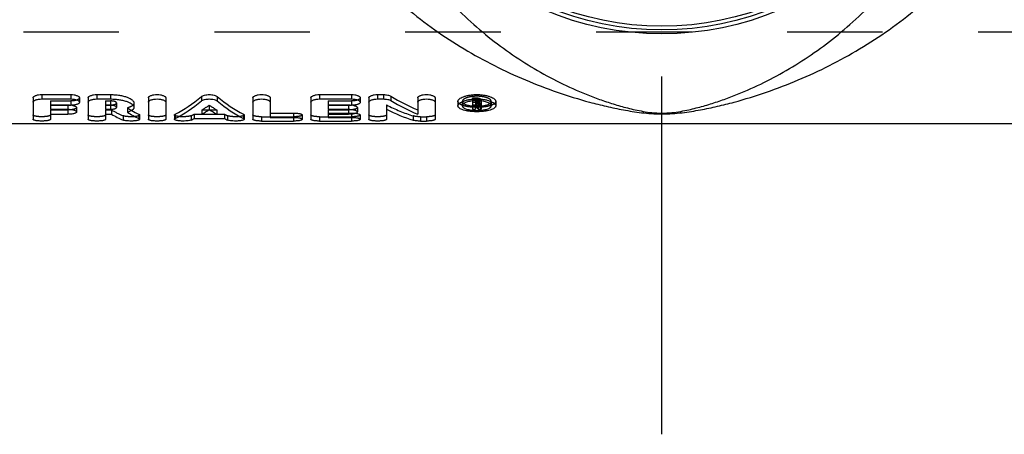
# Model space of a CAD drawing. Header units: millimetres. Extents: x 422 to 578, y 460 to 544.
# Tile 2 of 4: x 456 to 523, y 460 to 488. Entities that reach past the tile are written whole.
import ezdxf

# ---------------------------------------------------------------- set-up
doc = ezdxf.new("R2010")
doc.units = ezdxf.units.MM
doc.header["$LTSCALE"] = 65.185185
doc.linetypes.add('CENTER', pattern=[0.6, 0.375, -0.075, 0.075, -0.075])
doc.linetypes.add('HIDDEN', pattern=[0.2, 0.1, -0.1])
for name, color, linetype in [('ACHSEN_S', 7, 'CONTINUOUS'), ('KOERPER', 7, 'CONTINUOUS'), ('KONST.EL_MIT_GEO', 7, 'CONTINUOUS')]:
    doc.layers.add(name, color=color, linetype=linetype)

msp = doc.modelspace()

# ---------------------------------------------------------------- linework, layer by layer
at = {"layer": 'ACHSEN_S', "color": 2, "linetype": 'CENTER'}
msp.add_line((500, 460.025), (500, 543.72), dxfattribs=at)
at = {"layer": 'KOERPER', "color": 8, "linetype": 'HIDDEN'}
msp.add_line((430.333, 487.525), (569.667, 487.525), dxfattribs=at)
at = {"layer": 'KOERPER', "color": 7, "linetype": 'Continuous'}
msp.add_line((554.5, 481.225), (445.5, 481.225), dxfattribs=at)
at = {"layer": 'KONST.EL_MIT_GEO', "color": 8, "linetype": 'HIDDEN'}
for p, q in [((430.333, 487.525), (569.667, 487.525)), ((458.248, 482.795), (458.248, 482.497)), ((458.248, 482.795), (459.635, 482.795)), ((459.635, 482.795), (459.635, 482.497)), ((462.013, 482.795), (462.013, 482.497)), ((462.013, 482.795), (462.341, 482.795)), ((462.341, 482.795), (462.341, 482.497)), ((477.224, 482.795), (477.224, 482.497)), ((477.224, 482.795), (478.809, 482.795)), ((478.809, 482.795), (478.809, 482.497)), ((487.066, 483.005), (487.314, 483.005)), ((487.066, 483.005), (487.066, 482.798)), ((487.264, 482.933), (487.314, 482.933)), ((487.264, 482.933), (487.264, 482.635)), ((487.264, 482.79), (487.314, 482.79)), ((487.314, 483.005), (487.314, 482.815)), ((487.462, 482.881), (487.462, 482.582)), ((487.66, 482.881), (487.66, 482.798)), ((458.248, 482.521), (459.437, 482.521)), ((458.248, 482.179), (458.248, 481.883)), ((458.248, 482.179), (459.437, 482.179)), ((459.437, 482.521), (459.437, 482.497)), ((459.437, 482.179), (459.437, 481.883)), ((462.013, 482.521), (462.341, 482.521)), ((462.013, 482.179), (462.013, 481.883)), ((462.013, 482.179), (462.419, 482.179)), ((462.419, 482.179), (462.419, 481.883)), ((462.762, 482.655), (462.762, 482.357)), ((463.5, 482.314), (463.5, 482.018)), ((468.592, 482.179), (468.592, 481.883)), ((468.592, 482.179), (469.049, 482.179)), ((469.097, 482.509), (469.097, 482.212)), ((469.146, 482.179), (469.603, 482.179)), ((469.603, 482.179), (469.603, 481.883)), ((477.224, 482.521), (478.611, 482.521)), ((477.224, 482.179), (477.224, 481.883)), ((477.224, 482.179), (478.611, 482.179)), ((478.611, 482.521), (478.611, 482.497)), ((478.611, 482.179), (478.611, 481.883)), ((481.186, 482.52), (481.186, 482.223)), ((486.374, 482.761), (486.374, 482.464)), ((487.066, 482.536), (487.264, 482.536)), ((487.264, 482.723), (487.326, 482.723)), ((487.264, 482.492), (487.264, 482.425)), ((487.314, 482.706), (487.314, 482.635)), ((487.326, 482.723), (487.326, 482.425)), ((487.454, 482.536), (487.657, 482.536)), ((487.454, 482.536), (487.454, 482.239)), ((487.514, 482.744), (487.514, 482.447)), ((487.657, 482.536), (487.657, 482.526)), ((488.355, 482.761), (488.355, 482.464)), ((463.206, 481.783), (463.206, 481.488)), ((467.854, 481.785), (467.854, 481.491)), ((468.069, 481.889), (468.069, 481.594)), ((468.069, 481.889), (470.126, 481.889)), ((470.126, 481.889), (470.126, 481.594)), ((470.34, 481.785), (470.34, 481.491)), ((472.667, 481.715), (472.667, 481.421)), ((472.667, 481.715), (474.847, 481.715)), ((474.847, 481.673), (474.847, 481.421)), ((476.63, 481.715), (476.63, 481.421)), ((476.63, 481.715), (478.809, 481.715)), ((477.224, 481.968), (478.809, 481.968)), ((478.809, 481.968), (478.809, 481.892)), ((478.809, 481.673), (478.809, 481.421)), ((483.022, 481.77), (483.022, 481.475)), ((483.526, 481.715), (483.526, 481.421)), ((483.526, 481.715), (483.922, 481.715)), ((483.922, 481.715), (483.922, 481.421))]:
    msp.add_line(p, q, dxfattribs=at)
at = {"layer": 'KONST.EL_MIT_GEO', "color": 7, "linetype": 'Continuous'}
for p, q in [((457.06, 483.005), (457.06, 481.54)), ((457.654, 483.229), (457.654, 482.929)), ((457.654, 483.229), (459.635, 483.229)), ((457.654, 482.929), (459.635, 482.929)), ((459.635, 483.229), (459.635, 482.929)), ((460.23, 483.005), (460.23, 482.706)), ((460.824, 483.005), (460.824, 481.54)), ((461.418, 483.229), (461.418, 482.929)), ((461.418, 483.229), (462.341, 483.229)), ((461.418, 482.929), (462.341, 482.929)), ((462.341, 483.229), (462.341, 482.929)), ((464.933, 483.005), (464.933, 481.54)), ((466.122, 483.005), (466.122, 481.54)), ((468.553, 483.094), (468.553, 482.794)), ((469.641, 483.094), (469.641, 482.794)), ((472.073, 483.005), (472.073, 481.54)), ((473.262, 483.005), (473.262, 481.673)), ((476.035, 483.005), (476.035, 481.54)), ((476.63, 483.229), (476.63, 482.929)), ((476.63, 483.229), (478.809, 483.229)), ((476.63, 482.929), (478.809, 482.929)), ((478.809, 483.229), (478.809, 482.929)), ((479.403, 483.005), (479.403, 482.706)), ((479.998, 483.005), (479.998, 481.54)), ((480.592, 483.229), (480.592, 482.929)), ((480.592, 483.229), (480.988, 483.229)), ((480.592, 482.929), (480.988, 482.929)), ((480.988, 483.229), (480.988, 482.929)), ((481.492, 483.122), (481.492, 482.822)), ((483.328, 483.005), (483.328, 481.884)), ((484.516, 483.005), (484.516, 481.54)), ((487.066, 482.798), (487.066, 482.239)), ((487.314, 482.815), (487.314, 482.706)), ((487.66, 482.798), (487.66, 482.543)), ((458.248, 482.497), (458.248, 482.224)), ((458.248, 482.497), (459.635, 482.497)), ((458.248, 482.224), (459.437, 482.224)), ((459.437, 482.497), (459.437, 482.224)), ((460.031, 482.343), (460.031, 482.047)), ((462.013, 482.497), (462.013, 482.224)), ((462.013, 482.497), (462.341, 482.497)), ((462.013, 482.224), (462.341, 482.224)), ((462.341, 482.497), (462.341, 482.224)), ((463.951, 482.655), (463.951, 482.358)), ((469.049, 482.179), (469.146, 482.179)), ((477.224, 482.497), (477.224, 482.224)), ((477.224, 482.497), (478.809, 482.497)), ((477.224, 482.224), (478.611, 482.224)), ((478.611, 482.497), (478.611, 482.224)), ((479.205, 482.343), (479.205, 482.047)), ((481.186, 482.223), (481.186, 481.54)), ((486.076, 482.761), (486.076, 482.464)), ((486.076, 482.463), (486.076, 482.479)), ((487.066, 482.706), (487.314, 482.706)), ((487.066, 482.239), (487.264, 482.239)), ((487.264, 482.635), (487.314, 482.635)), ((487.264, 482.635), (487.264, 482.492)), ((487.264, 482.492), (487.314, 482.492)), ((487.264, 482.425), (487.326, 482.425)), ((487.264, 482.425), (487.264, 482.239)), ((487.314, 482.635), (487.314, 482.492)), ((487.454, 482.239), (487.657, 482.239)), ((487.462, 482.582), (487.462, 482.543)), ((487.657, 482.526), (487.657, 482.239)), ((488.653, 482.761), (488.653, 482.464)), ((488.653, 482.479), (488.653, 482.463)), ((458.248, 481.883), (458.248, 481.54)), ((458.248, 481.883), (459.437, 481.883)), ((462.013, 481.883), (462.013, 481.54)), ((462.013, 481.883), (462.419, 481.883)), ((464.283, 481.89), (464.283, 481.595)), ((464.339, 481.835), (464.339, 481.54)), ((466.716, 481.835), (466.716, 481.54)), ((466.766, 481.887), (466.766, 481.592)), ((468.069, 481.594), (470.126, 481.594)), ((468.592, 481.883), (469.603, 481.883)), ((471.428, 481.887), (471.428, 481.592)), ((471.479, 481.835), (471.479, 481.54)), ((473.262, 481.968), (474.847, 481.968)), ((473.262, 481.673), (474.847, 481.673)), ((474.847, 481.968), (474.847, 481.673)), ((475.441, 481.835), (475.441, 481.54)), ((477.224, 481.883), (477.224, 481.673)), ((477.224, 481.883), (478.611, 481.883)), ((477.224, 481.673), (478.809, 481.673)), ((478.809, 481.892), (478.809, 481.673)), ((479.403, 481.835), (479.403, 481.54)), ((472.667, 481.421), (474.847, 481.421)), ((476.63, 481.421), (478.809, 481.421)), ((483.526, 481.421), (483.922, 481.421))]:
    msp.add_line(p, q, dxfattribs=at)
for radius in [20.524, 20.251, 20]:
    msp.add_circle((500, 507.9), radius, dxfattribs=at)
at = {"layer": 'KONST.EL_MIT_GEO', "color": 8, "linetype": 'HIDDEN'}
for centre, radius, start, end in [((459.456, 480.868), 1.652, 83.35463, 84.13884), ((459.47, 480.984), 1.535, 80.76897, 83.36637), ((478.63, 480.868), 1.652, 83.35463, 84.13884), ((478.643, 480.984), 1.535, 80.76906, 83.36637), ((487.364, 485.62), 3.175, 264.61904, 272.49075), ((487.368, 485.626), 3.181, 272.41514, 272.7924), ((487.369, 485.599), 3.154, 272.79257, 273.03167), ((487.376, 485.483), 3.038, 273.02385, 275.31461)]:
    msp.add_arc(centre, radius, start, end, dxfattribs=at)
at = {"layer": 'KONST.EL_MIT_GEO', "color": 7, "linetype": 'Continuous'}
for centre, start, end in [((486.488, 482.463), 172.40193, 179.98884), ((488.241, 482.463), 0.01116, 7.59808)]:
    msp.add_arc(centre, 0.114, start, end, dxfattribs=at)
for centre, major_axis, ratio, start_param, end_param in [((466.399, 507.9), (2.745, 26.649), 0.428223, -2.874264, -2.720971), ((466.399, 507.9), (2.776, 26.949), 0.428223, -2.874612, -2.723047), ((471.795, 507.9), (-2.745, 26.649), 0.428223, -3.562214, -3.408921), ((471.795, 507.9), (-2.776, 26.949), 0.428223, -3.560138, -3.408574), ((484.598, 507.9), (-5, 26.506), 0.599896, -3.633703, -3.522554), ((484.598, 507.9), (-5.056, 26.804), 0.599896, -3.631594, -3.521704), ((464.677, 507.9), (-2.991, 26.641), 0.453213, -3.455392, -3.416118), ((467.698, 507.9), (2.776, 26.949), 0.428223, -2.830173, -2.787364), ((470.496, 507.9), (-2.776, 26.949), 0.428223, -3.495822, -3.453013), ((483.196, 507.9), (-5.056, 26.804), 0.599896, -3.565813, -3.456625), ((488.178, 507.9), (-1.198, 26.974), 0.217214, -3.486319, -3.464661), ((488.381, 507.9), (-1.198, 26.974), 0.217214, -3.488714, -3.464661), ((463.366, 507.9), (-3.024, 26.94), 0.453213, -3.459766, -3.397137), ((464.677, 507.9), (-3.024, 26.94), 0.453213, -3.478097, -3.415765), ((467.698, 507.9), (2.776, 26.949), 0.428223, -2.892364, -2.874305), ((470.496, 507.9), (-2.776, 26.949), 0.428223, -3.40888, -3.390822)]:
    msp.add_ellipse(centre, major_axis=major_axis, ratio=ratio, start_param=start_param, end_param=end_param, dxfattribs=at)
at = {"layer": 'KONST.EL_MIT_GEO', "color": 8, "linetype": 'HIDDEN'}
for centre, major_axis, ratio, start_param, end_param in [((463.366, 507.9), (-2.991, 26.641), 0.453213, -3.460615, -3.39728), ((464.677, 507.9), (-2.991, 26.641), 0.453213, -3.479154, -3.455392), ((467.698, 507.9), (2.745, 26.649), 0.428223, -2.829324, -2.786029), ((470.496, 507.9), (-2.745, 26.649), 0.428223, -3.497157, -3.453862), ((483.196, 507.9), (-5, 26.506), 0.599896, -3.567164, -3.456742), ((488.178, 507.9), (-1.184, 26.674), 0.217214, -3.487939, -3.466033), ((488.381, 507.9), (-1.184, 26.674), 0.217214, 2.792823, 2.817152), ((467.698, 507.9), (2.745, 26.649), 0.428223, -2.892216, -2.873954), ((470.496, 507.9), (-2.745, 26.649), 0.428223, -3.409232, -3.39097)]:
    msp.add_ellipse(centre, major_axis=major_axis, ratio=ratio, start_param=start_param, end_param=end_param, dxfattribs=at)
at = {"layer": 'KONST.EL_MIT_GEO', "color": 7, "linetype": 'Continuous'}
for points, knots in [([(473.243, 507.9), (473.243, 506.933), (473.37, 505.006), (473.928, 502.192), (474.815, 499.519), (475.982, 497.03), (477.378, 494.746), (478.957, 492.671), (480.682, 490.802), (482.524, 489.129), (484.459, 487.643), (486.469, 486.333), (488.542, 485.19), (490.667, 484.205), (492.842, 483.372), (494.695, 482.8), (496.21, 482.42), (497.182, 482.215), (497.986, 482.077), (498.623, 481.987), (499.297, 481.921), (500, 481.895), (500.703, 481.921), (501.377, 481.987), (502.014, 482.077), (502.818, 482.215), (503.79, 482.42), (505.305, 482.8), (507.158, 483.372), (509.333, 484.205), (511.458, 485.19), (513.531, 486.333), (515.541, 487.643), (517.476, 489.129), (519.318, 490.802), (521.043, 492.671), (522.622, 494.746), (524.018, 497.03), (525.185, 499.519), (526.072, 502.192), (526.63, 505.006), (526.757, 506.933), (526.757, 507.9)], [0, 0, 0, 0, 0.035563, 0.070732, 0.105208, 0.13883, 0.171557, 0.203429, 0.234525, 0.264942, 0.294776, 0.324124, 0.353074, 0.381718, 0.410168, 0.438607, 0.452955, 0.46758, 0.475116, 0.482938, 0.491216, 0.5, 0.508784, 0.517062, 0.524884, 0.53242, 0.547045, 0.561393, 0.589832, 0.618282, 0.646926, 0.675876, 0.705224, 0.735058, 0.765475, 0.796571, 0.828443, 0.86117, 0.894792, 0.929268, 0.964437, 1, 1, 1, 1]), ([(478.175, 507.9), (478.175, 506.954), (478.276, 505.078), (478.72, 502.332), (479.426, 499.723), (480.354, 497.29), (481.464, 495.052), (482.721, 493.012), (484.097, 491.164), (485.569, 489.5), (487.12, 488.01), (488.738, 486.685), (490.412, 485.516), (492.136, 484.496), (493.909, 483.618), (495.432, 483.001), (496.686, 482.58), (497.497, 482.348), (498.176, 482.186), (498.729, 482.075), (499.34, 481.987), (500, 481.949), (500.66, 481.987), (501.271, 482.075), (501.824, 482.186), (502.503, 482.348), (503.314, 482.58), (504.568, 483.001), (506.091, 483.618), (507.864, 484.496), (509.588, 485.516), (511.262, 486.685), (512.88, 488.01), (514.431, 489.5), (515.903, 491.164), (517.279, 493.012), (518.536, 495.052), (519.646, 497.29), (520.574, 499.723), (521.28, 502.332), (521.724, 505.078), (521.825, 506.954), (521.825, 507.9)], [0, 0, 0, 0, 0.038435, 0.076216, 0.112855, 0.148094, 0.181873, 0.21426, 0.245383, 0.275396, 0.304454, 0.332707, 0.360297, 0.387364, 0.414068, 0.440657, 0.454073, 0.467805, 0.474944, 0.482462, 0.4907, 0.5, 0.5093, 0.517538, 0.525056, 0.532195, 0.545927, 0.559343, 0.585932, 0.612636, 0.639703, 0.667293, 0.695546, 0.724604, 0.754617, 0.78574, 0.818127, 0.851906, 0.887145, 0.923784, 0.961565, 1, 1, 1, 1]), ([(457.06, 483.005), (457.06, 483.02), (457.069, 483.052), (457.106, 483.094), (457.162, 483.131), (457.236, 483.165), (457.325, 483.192), (457.465, 483.221), (457.577, 483.229), (457.654, 483.229)], [0, 0, 0, 0, 0.064942, 0.143626, 0.242464, 0.362689, 0.502626, 0.658814, 1, 1, 1, 1]), ([(457.06, 482.706), (457.06, 482.721), (457.069, 482.753), (457.106, 482.794), (457.162, 482.832), (457.236, 482.865), (457.325, 482.892), (457.465, 482.921), (457.577, 482.929), (457.654, 482.929)], [0, 0, 0, 0, 0.064685, 0.143201, 0.241973, 0.362214, 0.502228, 0.65853, 1, 1, 1, 1]), ([(459.635, 483.229), (459.712, 483.229), (459.824, 483.221), (459.964, 483.192), (460.054, 483.165), (460.127, 483.131), (460.183, 483.094), (460.22, 483.052), (460.23, 483.02), (460.23, 483.005)], [0, 0, 0, 0, 0.341186, 0.497374, 0.637311, 0.757536, 0.856374, 0.935059, 1, 1, 1, 1]), ([(459.635, 482.929), (459.712, 482.929), (459.824, 482.921), (459.964, 482.892), (460.054, 482.865), (460.127, 482.832), (460.183, 482.794), (460.22, 482.753), (460.23, 482.721), (460.23, 482.706)], [0, 0, 0, 0, 0.34147, 0.497772, 0.637786, 0.758027, 0.856799, 0.935315, 1, 1, 1, 1]), ([(460.824, 483.005), (460.824, 483.02), (460.834, 483.052), (460.87, 483.094), (460.926, 483.131), (461, 483.165), (461.089, 483.192), (461.23, 483.221), (461.342, 483.229), (461.418, 483.229)], [0, 0, 0, 0, 0.064942, 0.143626, 0.242464, 0.362689, 0.502626, 0.658814, 1, 1, 1, 1]), ([(460.824, 482.706), (460.824, 482.721), (460.834, 482.753), (460.87, 482.794), (460.926, 482.832), (461, 482.865), (461.089, 482.892), (461.23, 482.921), (461.342, 482.929), (461.418, 482.929)], [0, 0, 0, 0, 0.064685, 0.143201, 0.241973, 0.362214, 0.502228, 0.65853, 1, 1, 1, 1]), ([(462.341, 483.229), (462.447, 483.229), (462.654, 483.221), (462.954, 483.186), (463.231, 483.131), (463.473, 483.058), (463.672, 482.971), (463.805, 482.887), (463.882, 482.814), (463.921, 482.762), (463.945, 482.709), (463.951, 482.672), (463.951, 482.655)], [0, 0, 0, 0, 0.175363, 0.344695, 0.502373, 0.643538, 0.764419, 0.8628, 0.903635, 0.939384, 0.970989, 1, 1, 1, 1]), ([(462.341, 482.929), (462.447, 482.929), (462.654, 482.921), (462.954, 482.886), (463.231, 482.831), (463.473, 482.759), (463.672, 482.673), (463.805, 482.589), (463.882, 482.516), (463.921, 482.464), (463.945, 482.411), (463.951, 482.375), (463.951, 482.357)], [0, 0, 0, 0, 0.175489, 0.344938, 0.502712, 0.643939, 0.764828, 0.863149, 0.903923, 0.939591, 0.971097, 1, 1, 1, 1]), ([(464.933, 483.005), (464.933, 483.02), (464.943, 483.052), (464.979, 483.094), (465.035, 483.131), (465.109, 483.165), (465.198, 483.192), (465.339, 483.221), (465.527, 483.235), (465.716, 483.221), (465.856, 483.192), (465.946, 483.165), (466.019, 483.131), (466.075, 483.094), (466.112, 483.052), (466.122, 483.02), (466.122, 483.005)], [0, 0, 0, 0, 0.032471, 0.071813, 0.121232, 0.181344, 0.251313, 0.329407, 0.5, 0.670593, 0.748687, 0.818656, 0.878768, 0.928187, 0.967529, 1, 1, 1, 1]), ([(464.933, 482.706), (464.933, 482.721), (464.943, 482.753), (464.979, 482.794), (465.035, 482.832), (465.109, 482.865), (465.198, 482.892), (465.339, 482.921), (465.527, 482.934), (465.716, 482.921), (465.856, 482.892), (465.946, 482.865), (466.019, 482.832), (466.075, 482.794), (466.112, 482.753), (466.122, 482.721), (466.122, 482.706)], [0, 0, 0, 0, 0.032343, 0.071601, 0.120987, 0.181107, 0.251114, 0.329265, 0.5, 0.670735, 0.748886, 0.818893, 0.879013, 0.928399, 0.967657, 1, 1, 1, 1]), ([(468.553, 483.094), (468.58, 483.116), (468.651, 483.156), (468.778, 483.197), (468.931, 483.223), (469.097, 483.232), (469.264, 483.223), (469.417, 483.197), (469.543, 483.156), (469.615, 483.116), (469.641, 483.094)], [0, 0, 0, 0, 0.092468, 0.211121, 0.350059, 0.5, 0.649941, 0.788879, 0.907532, 1, 1, 1, 1]), ([(468.553, 482.794), (468.58, 482.817), (468.651, 482.856), (468.778, 482.896), (468.931, 482.923), (469.097, 482.932), (469.264, 482.923), (469.417, 482.896), (469.543, 482.856), (469.615, 482.817), (469.641, 482.794)], [0, 0, 0, 0, 0.092387, 0.211036, 0.350009, 0.5, 0.649991, 0.788964, 0.907613, 1, 1, 1, 1]), ([(472.073, 483.005), (472.073, 483.02), (472.083, 483.052), (472.119, 483.094), (472.175, 483.131), (472.249, 483.165), (472.338, 483.192), (472.479, 483.221), (472.667, 483.235), (472.856, 483.221), (472.996, 483.192), (473.086, 483.165), (473.159, 483.131), (473.215, 483.094), (473.252, 483.052), (473.262, 483.02), (473.262, 483.005)], [0, 0, 0, 0, 0.032471, 0.071813, 0.121232, 0.181344, 0.251313, 0.329407, 0.5, 0.670593, 0.748687, 0.818656, 0.878768, 0.928187, 0.967529, 1, 1, 1, 1]), ([(472.073, 482.706), (472.073, 482.721), (472.083, 482.753), (472.119, 482.794), (472.175, 482.832), (472.249, 482.865), (472.338, 482.892), (472.479, 482.921), (472.667, 482.934), (472.856, 482.921), (472.996, 482.892), (473.086, 482.865), (473.159, 482.832), (473.215, 482.794), (473.252, 482.753), (473.262, 482.721), (473.262, 482.706)], [0, 0, 0, 0, 0.032343, 0.071601, 0.120987, 0.181107, 0.251114, 0.329265, 0.5, 0.670735, 0.748886, 0.818893, 0.879013, 0.928399, 0.967657, 1, 1, 1, 1]), ([(476.035, 483.005), (476.035, 483.02), (476.045, 483.052), (476.082, 483.094), (476.137, 483.131), (476.211, 483.165), (476.301, 483.192), (476.441, 483.221), (476.553, 483.229), (476.63, 483.229)], [0, 0, 0, 0, 0.064942, 0.143626, 0.242464, 0.362689, 0.502626, 0.658814, 1, 1, 1, 1]), ([(476.035, 482.706), (476.035, 482.721), (476.045, 482.753), (476.082, 482.794), (476.137, 482.832), (476.211, 482.865), (476.301, 482.892), (476.441, 482.921), (476.553, 482.929), (476.63, 482.929)], [0, 0, 0, 0, 0.064685, 0.143201, 0.241973, 0.362214, 0.502228, 0.65853, 1, 1, 1, 1]), ([(478.809, 483.229), (478.885, 483.229), (478.997, 483.221), (479.138, 483.192), (479.227, 483.165), (479.301, 483.131), (479.357, 483.094), (479.393, 483.052), (479.403, 483.02), (479.403, 483.005)], [0, 0, 0, 0, 0.341186, 0.497374, 0.637311, 0.757536, 0.856374, 0.935059, 1, 1, 1, 1]), ([(478.809, 482.929), (478.885, 482.929), (478.997, 482.921), (479.138, 482.892), (479.227, 482.865), (479.301, 482.832), (479.357, 482.794), (479.393, 482.753), (479.403, 482.721), (479.403, 482.706)], [0, 0, 0, 0, 0.34147, 0.497772, 0.637786, 0.758027, 0.856799, 0.935315, 1, 1, 1, 1]), ([(479.998, 483.005), (479.998, 483.02), (480.007, 483.052), (480.044, 483.094), (480.1, 483.131), (480.173, 483.165), (480.263, 483.192), (480.403, 483.221), (480.515, 483.229), (480.592, 483.229)], [0, 0, 0, 0, 0.064942, 0.143626, 0.242464, 0.362689, 0.502626, 0.658814, 1, 1, 1, 1]), ([(479.998, 482.706), (479.998, 482.721), (480.007, 482.753), (480.044, 482.794), (480.1, 482.832), (480.173, 482.865), (480.263, 482.892), (480.403, 482.921), (480.515, 482.929), (480.592, 482.929)], [0, 0, 0, 0, 0.064685, 0.143201, 0.241973, 0.362214, 0.502228, 0.65853, 1, 1, 1, 1]), ([(480.988, 483.229), (481.085, 483.229), (481.224, 483.217), (481.392, 483.171), (481.462, 483.14), (481.492, 483.122)], [0, 0, 0, 0, 0.558868, 0.799988, 1, 1, 1, 1]), ([(480.988, 482.929), (481.085, 482.929), (481.224, 482.916), (481.392, 482.871), (481.462, 482.84), (481.492, 482.822)], [0, 0, 0, 0, 0.558983, 0.800095, 1, 1, 1, 1]), ([(483.328, 483.005), (483.328, 483.02), (483.337, 483.052), (483.374, 483.094), (483.43, 483.131), (483.504, 483.165), (483.593, 483.192), (483.734, 483.221), (483.922, 483.235), (484.111, 483.221), (484.251, 483.192), (484.341, 483.165), (484.414, 483.131), (484.47, 483.094), (484.507, 483.052), (484.516, 483.02), (484.516, 483.005)], [0, 0, 0, 0, 0.032471, 0.071813, 0.121232, 0.181344, 0.251313, 0.329407, 0.5, 0.670593, 0.748687, 0.818656, 0.878768, 0.928187, 0.967529, 1, 1, 1, 1]), ([(483.328, 482.706), (483.328, 482.721), (483.338, 482.753), (483.374, 482.794), (483.43, 482.832), (483.504, 482.865), (483.593, 482.892), (483.734, 482.921), (483.922, 482.934), (484.111, 482.921), (484.251, 482.892), (484.34, 482.865), (484.414, 482.832), (484.47, 482.794), (484.507, 482.753), (484.516, 482.721), (484.516, 482.706)], [0, 0, 0, 0, 0.032343, 0.071601, 0.120987, 0.181107, 0.251114, 0.329265, 0.5, 0.670735, 0.748886, 0.818893, 0.879013, 0.928399, 0.967657, 1, 1, 1, 1]), ([(486.076, 482.761), (486.076, 482.776), (486.08, 482.806), (486.1, 482.85), (486.131, 482.893), (486.192, 482.952), (486.298, 483.021), (486.458, 483.091), (486.652, 483.15), (486.873, 483.195), (487.114, 483.223), (487.364, 483.232), (487.615, 483.223), (487.856, 483.195), (488.077, 483.15), (488.271, 483.091), (488.43, 483.021), (488.537, 482.952), (488.598, 482.893), (488.629, 482.85), (488.649, 482.806), (488.653, 482.776), (488.653, 482.761)], [0, 0, 0, 0, 0.014931, 0.031065, 0.049168, 0.06972, 0.118966, 0.179283, 0.249648, 0.328225, 0.412608, 0.5, 0.587392, 0.671775, 0.750352, 0.820717, 0.881034, 0.93028, 0.950832, 0.968935, 0.985069, 1, 1, 1, 1]), ([(486.076, 482.479), (486.079, 482.508), (486.099, 482.554), (486.142, 482.606), (486.206, 482.664), (486.314, 482.73), (486.474, 482.797), (486.666, 482.854), (486.883, 482.896), (487.119, 482.923), (487.364, 482.932), (487.61, 482.923), (487.845, 482.896), (488.063, 482.854), (488.255, 482.797), (488.415, 482.73), (488.523, 482.664), (488.587, 482.606), (488.63, 482.554), (488.649, 482.508), (488.653, 482.479)], [0, 0, 0, 0, 0.031234, 0.049774, 0.070784, 0.120789, 0.181477, 0.251776, 0.329893, 0.413521, 0.5, 0.586479, 0.670108, 0.748224, 0.818523, 0.879211, 0.929216, 0.950226, 0.968766, 1, 1, 1, 1]), ([(487.313, 482.815), (487.253, 482.814), (487.134, 482.807), (486.962, 482.786), (486.804, 482.753), (486.665, 482.712), (486.565, 482.669), (486.498, 482.63), (486.43, 482.583), (486.381, 482.527), (486.375, 482.479)], [0, 0, 0, 0, 0.174507, 0.342216, 0.498232, 0.638352, 0.759348, 0.812076, 0.859496, 1, 1, 1, 1]), ([(488.354, 482.479), (488.347, 482.531), (488.291, 482.591), (488.215, 482.64), (488.14, 482.681), (488.027, 482.725), (487.871, 482.766), (487.696, 482.797), (487.508, 482.814), (487.379, 482.816), (487.313, 482.815)], [0, 0, 0, 0, 0.139043, 0.186867, 0.240223, 0.362872, 0.504628, 0.661522, 0.828544, 1, 1, 1, 1]), ([(459.437, 482.224), (459.476, 482.224), (459.552, 482.222), (459.663, 482.212), (459.764, 482.195), (459.854, 482.174), (459.927, 482.147), (459.977, 482.121), (460.005, 482.098), (460.024, 482.078), (460.031, 482.059), (460.031, 482.047)], [0, 0, 0, 0, 0.179214, 0.352083, 0.512621, 0.655524, 0.776552, 0.873078, 0.912147, 0.945592, 1, 1, 1, 1]), ([(460.23, 482.706), (460.23, 482.692), (460.22, 482.66), (460.183, 482.62), (460.127, 482.585), (460.053, 482.555), (459.964, 482.53), (459.823, 482.504), (459.712, 482.497), (459.635, 482.497)], [0, 0, 0, 0, 0.064391, 0.141871, 0.239694, 0.359485, 0.499626, 0.656529, 1, 1, 1, 1]), ([(459.716, 482.499), (459.76, 482.492), (459.822, 482.479), (459.899, 482.454), (459.945, 482.435), (459.982, 482.414), (460.009, 482.392), (460.027, 482.368), (460.031, 482.351), (460.031, 482.343)], [0, 0, 0, 0, 0.360946, 0.515909, 0.651149, 0.765642, 0.859641, 0.93563, 1, 1, 1, 1]), ([(462.762, 482.357), (462.762, 482.367), (462.755, 482.388), (462.729, 482.413), (462.689, 482.437), (462.637, 482.458), (462.574, 482.475), (462.474, 482.492), (462.395, 482.497), (462.341, 482.497)], [0, 0, 0, 0, 0.059595, 0.134818, 0.232317, 0.352897, 0.494404, 0.652947, 1, 1, 1, 1]), ([(462.341, 482.224), (462.395, 482.224), (462.474, 482.229), (462.574, 482.245), (462.637, 482.261), (462.689, 482.28), (462.729, 482.302), (462.755, 482.327), (462.762, 482.348), (462.762, 482.357)], [0, 0, 0, 0, 0.348446, 0.507407, 0.649012, 0.7693, 0.86616, 0.940649, 1, 1, 1, 1]), ([(463.951, 482.357), (463.951, 482.341), (463.946, 482.306), (463.923, 482.257), (463.885, 482.21), (463.811, 482.147), (463.682, 482.078), (463.566, 482.037), (463.5, 482.018)], [0, 0, 0, 0, 0.083619, 0.172206, 0.271083, 0.383876, 0.657993, 1, 1, 1, 1]), ([(478.611, 482.224), (478.649, 482.224), (478.726, 482.222), (478.836, 482.212), (478.938, 482.195), (479.027, 482.174), (479.101, 482.147), (479.151, 482.121), (479.179, 482.098), (479.197, 482.078), (479.205, 482.059), (479.205, 482.047)], [0, 0, 0, 0, 0.179214, 0.352083, 0.512621, 0.655524, 0.776552, 0.873078, 0.912147, 0.945592, 1, 1, 1, 1]), ([(479.403, 482.706), (479.403, 482.692), (479.394, 482.66), (479.357, 482.62), (479.301, 482.585), (479.227, 482.555), (479.137, 482.53), (478.997, 482.504), (478.885, 482.497), (478.809, 482.497)], [0, 0, 0, 0, 0.064391, 0.141871, 0.239694, 0.359485, 0.499626, 0.656529, 1, 1, 1, 1]), ([(478.89, 482.499), (478.933, 482.492), (478.996, 482.479), (479.072, 482.454), (479.118, 482.435), (479.155, 482.414), (479.183, 482.392), (479.201, 482.368), (479.205, 482.351), (479.205, 482.343)], [0, 0, 0, 0, 0.360946, 0.515909, 0.651149, 0.765642, 0.859642, 0.93563, 1, 1, 1, 1]), ([(488.653, 482.463), (488.653, 482.449), (488.649, 482.42), (488.63, 482.378), (488.598, 482.338), (488.537, 482.284), (488.429, 482.224), (488.269, 482.167), (488.075, 482.12), (487.854, 482.086), (487.614, 482.065), (487.364, 482.058), (487.115, 482.065), (486.875, 482.086), (486.654, 482.12), (486.46, 482.167), (486.3, 482.224), (486.192, 482.284), (486.131, 482.338), (486.099, 482.378), (486.08, 482.42), (486.076, 482.449), (486.076, 482.463)], [0, 0, 0, 0, 0.01487, 0.030624, 0.048164, 0.068105, 0.116327, 0.176193, 0.246738, 0.32601, 0.411423, 0.5, 0.588577, 0.67399, 0.753262, 0.823807, 0.883673, 0.931895, 0.951836, 0.969376, 0.98513, 1, 1, 1, 1]), ([(486.374, 482.463), (486.374, 482.453), (486.377, 482.43), (486.392, 482.398), (486.416, 482.367), (486.464, 482.325), (486.546, 482.278), (486.669, 482.233), (486.818, 482.196), (486.988, 482.169), (487.173, 482.152), (487.364, 482.147), (487.556, 482.152), (487.741, 482.169), (487.911, 482.196), (488.06, 482.233), (488.183, 482.278), (488.265, 482.325), (488.312, 482.367), (488.337, 482.398), (488.352, 482.43), (488.355, 482.453), (488.355, 482.463)], [0, 0, 0, 0, 0.014871, 0.030664, 0.048266, 0.068273, 0.116607, 0.176522, 0.247049, 0.326247, 0.41155, 0.5, 0.58845, 0.673753, 0.752951, 0.823478, 0.883393, 0.931727, 0.951734, 0.969336, 0.985129, 1, 1, 1, 1]), ([(486.478, 482.616), (486.511, 482.594), (486.59, 482.556), (486.727, 482.513), (486.889, 482.479), (487.005, 482.464), (487.066, 482.459)], [0, 0, 0, 0, 0.192673, 0.427643, 0.699583, 1, 1, 1, 1]), ([(487.314, 482.706), (487.358, 482.706), (487.424, 482.702), (487.505, 482.686), (487.558, 482.671), (487.601, 482.653), (487.633, 482.632), (487.655, 482.609), (487.66, 482.591), (487.66, 482.582)], [0, 0, 0, 0, 0.3437, 0.500864, 0.641408, 0.761687, 0.859865, 0.937084, 1, 1, 1, 1]), ([(487.462, 482.582), (487.462, 482.59), (487.453, 482.602), (487.437, 482.612), (487.41, 482.623), (487.369, 482.632), (487.333, 482.635), (487.314, 482.635)], [0, 0, 0, 0, 0.137121, 0.235498, 0.356141, 0.654714, 1, 1, 1, 1]), ([(487.314, 482.492), (487.333, 482.492), (487.369, 482.494), (487.41, 482.503), (487.437, 482.514), (487.453, 482.523), (487.462, 482.535), (487.462, 482.543)], [0, 0, 0, 0, 0.346399, 0.645599, 0.766187, 0.864208, 1, 1, 1, 1]), ([(487.66, 482.543), (487.66, 482.533), (487.654, 482.517), (487.638, 482.5), (487.614, 482.482), (487.572, 482.462), (487.535, 482.452), (487.514, 482.447)], [0, 0, 0, 0, 0.160881, 0.258795, 0.372795, 0.652911, 1, 1, 1, 1]), ([(487.657, 482.458), (487.719, 482.464), (487.836, 482.479), (488, 482.512), (488.138, 482.556), (488.218, 482.594), (488.251, 482.616)], [0, 0, 0, 0, 0.300474, 0.572532, 0.807521, 1, 1, 1, 1]), ([(458.248, 481.54), (458.248, 481.536), (458.246, 481.527), (458.237, 481.515), (458.222, 481.503), (458.193, 481.487), (458.143, 481.469), (458.07, 481.452), (457.98, 481.439), (457.879, 481.428), (457.769, 481.422), (457.654, 481.42), (457.539, 481.422), (457.429, 481.428), (457.328, 481.439), (457.239, 481.452), (457.165, 481.469), (457.115, 481.487), (457.086, 481.503), (457.071, 481.515), (457.062, 481.527), (457.06, 481.536), (457.06, 481.54)], [0, 0, 0, 0, 0.010105, 0.021934, 0.036635, 0.054741, 0.101684, 0.162482, 0.235409, 0.317995, 0.407284, 0.5, 0.592716, 0.682005, 0.764591, 0.837518, 0.898316, 0.945259, 0.963365, 0.978066, 0.989895, 1, 1, 1, 1]), ([(460.031, 482.047), (460.031, 482.036), (460.024, 482.017), (460.005, 481.997), (459.977, 481.975), (459.927, 481.951), (459.853, 481.927), (459.764, 481.908), (459.662, 481.894), (459.552, 481.885), (459.476, 481.883), (459.437, 481.883)], [0, 0, 0, 0, 0.054014, 0.086977, 0.12553, 0.221211, 0.341868, 0.484917, 0.646033, 0.819773, 1, 1, 1, 1]), ([(462.013, 481.54), (462.013, 481.536), (462.01, 481.527), (462.001, 481.515), (461.986, 481.503), (461.957, 481.487), (461.907, 481.469), (461.834, 481.452), (461.745, 481.439), (461.643, 481.428), (461.533, 481.422), (461.418, 481.42), (461.304, 481.422), (461.193, 481.428), (461.092, 481.439), (461.003, 481.452), (460.929, 481.469), (460.879, 481.487), (460.85, 481.503), (460.836, 481.515), (460.826, 481.527), (460.824, 481.536), (460.824, 481.54)], [0, 0, 0, 0, 0.010105, 0.021934, 0.036635, 0.054741, 0.101684, 0.162482, 0.235409, 0.317995, 0.407284, 0.5, 0.592716, 0.682005, 0.764591, 0.837518, 0.898316, 0.945259, 0.963365, 0.978066, 0.989895, 1, 1, 1, 1]), ([(464.339, 481.54), (464.339, 481.523), (464.314, 481.503), (464.286, 481.489), (464.253, 481.476), (464.204, 481.462), (464.135, 481.448), (464.055, 481.437), (463.967, 481.428), (463.838, 481.421), (463.676, 481.419), (463.491, 481.429), (463.351, 481.447), (463.259, 481.469), (463.222, 481.481), (463.206, 481.488)], [0, 0, 0, 0, 0.045501, 0.063422, 0.084206, 0.134196, 0.194675, 0.264242, 0.341113, 0.423239, 0.594195, 0.758516, 0.898472, 0.954698, 1, 1, 1, 1]), ([(464.283, 481.89), (464.291, 481.886), (464.306, 481.878), (464.327, 481.862), (464.339, 481.845), (464.339, 481.835)], [0, 0, 0, 0, 0.341208, 0.615532, 1, 1, 1, 1]), ([(464.283, 481.595), (464.291, 481.591), (464.306, 481.583), (464.327, 481.567), (464.339, 481.551), (464.339, 481.54)], [0, 0, 0, 0, 0.341311, 0.615666, 1, 1, 1, 1]), ([(466.122, 481.54), (466.122, 481.536), (466.119, 481.527), (466.11, 481.515), (466.095, 481.503), (466.066, 481.487), (466.016, 481.469), (465.943, 481.452), (465.854, 481.439), (465.752, 481.428), (465.642, 481.422), (465.527, 481.42), (465.413, 481.422), (465.302, 481.428), (465.201, 481.439), (465.112, 481.452), (465.038, 481.469), (464.989, 481.487), (464.959, 481.503), (464.945, 481.515), (464.935, 481.527), (464.933, 481.536), (464.933, 481.54)], [0, 0, 0, 0, 0.010105, 0.021934, 0.036635, 0.054741, 0.101684, 0.162482, 0.235409, 0.317995, 0.407284, 0.5, 0.592716, 0.682005, 0.764591, 0.837518, 0.898316, 0.945259, 0.963365, 0.978066, 0.989895, 1, 1, 1, 1]), ([(466.716, 481.835), (466.716, 481.845), (466.726, 481.861), (466.745, 481.876), (466.759, 481.883), (466.766, 481.887)], [0, 0, 0, 0, 0.38993, 0.662755, 1, 1, 1, 1]), ([(466.716, 481.54), (466.716, 481.55), (466.726, 481.566), (466.745, 481.581), (466.759, 481.589), (466.766, 481.592)], [0, 0, 0, 0, 0.389799, 0.662654, 1, 1, 1, 1]), ([(467.854, 481.491), (467.839, 481.483), (467.802, 481.47), (467.711, 481.449), (467.572, 481.43), (467.387, 481.419), (467.223, 481.421), (467.093, 481.428), (467.003, 481.436), (466.922, 481.448), (466.853, 481.462), (466.803, 481.476), (466.77, 481.489), (466.741, 481.503), (466.716, 481.523), (466.716, 481.54)], [0, 0, 0, 0, 0.044018, 0.099186, 0.237845, 0.401937, 0.573494, 0.656119, 0.733555, 0.8037, 0.864721, 0.915174, 0.936149, 0.954228, 1, 1, 1, 1]), ([(471.479, 481.54), (471.479, 481.523), (471.454, 481.503), (471.425, 481.489), (471.392, 481.476), (471.342, 481.462), (471.272, 481.448), (471.191, 481.436), (471.102, 481.428), (470.972, 481.421), (470.808, 481.419), (470.623, 481.43), (470.483, 481.449), (470.393, 481.47), (470.356, 481.483), (470.34, 481.491)], [0, 0, 0, 0, 0.045772, 0.063851, 0.084826, 0.135279, 0.1963, 0.266445, 0.343881, 0.426506, 0.598063, 0.762155, 0.900814, 0.955982, 1, 1, 1, 1]), ([(471.428, 481.887), (471.436, 481.883), (471.449, 481.876), (471.469, 481.861), (471.479, 481.845), (471.479, 481.835)], [0, 0, 0, 0, 0.337245, 0.61007, 1, 1, 1, 1]), ([(471.428, 481.592), (471.436, 481.589), (471.449, 481.581), (471.469, 481.566), (471.479, 481.55), (471.479, 481.54)], [0, 0, 0, 0, 0.337346, 0.610201, 1, 1, 1, 1]), ([(472.667, 481.421), (472.629, 481.421), (472.553, 481.422), (472.443, 481.428), (472.341, 481.439), (472.252, 481.452), (472.178, 481.469), (472.129, 481.487), (472.099, 481.503), (472.085, 481.515), (472.075, 481.527), (472.073, 481.536), (472.073, 481.54)], [0, 0, 0, 0, 0.185435, 0.364009, 0.529183, 0.675035, 0.796631, 0.890519, 0.92673, 0.956131, 0.979791, 1, 1, 1, 1]), ([(474.847, 481.968), (474.885, 481.968), (474.961, 481.966), (475.071, 481.959), (475.173, 481.946), (475.262, 481.93), (475.336, 481.91), (475.385, 481.891), (475.414, 481.873), (475.432, 481.859), (475.441, 481.844), (475.441, 481.835)], [0, 0, 0, 0, 0.184617, 0.362517, 0.527291, 0.67312, 0.795117, 0.889798, 0.926501, 0.956395, 1, 1, 1, 1]), ([(474.847, 481.673), (474.885, 481.673), (474.961, 481.671), (475.071, 481.664), (475.173, 481.651), (475.262, 481.635), (475.336, 481.616), (475.385, 481.596), (475.414, 481.579), (475.432, 481.564), (475.441, 481.55), (475.441, 481.54)], [0, 0, 0, 0, 0.18464, 0.362561, 0.527352, 0.673191, 0.795189, 0.889861, 0.926554, 0.956434, 1, 1, 1, 1]), ([(475.441, 481.54), (475.441, 481.536), (475.439, 481.527), (475.429, 481.515), (475.414, 481.503), (475.385, 481.487), (475.335, 481.469), (475.262, 481.452), (475.173, 481.439), (475.071, 481.428), (474.961, 481.422), (474.885, 481.421), (474.847, 481.421)], [0, 0, 0, 0, 0.02021, 0.043869, 0.073271, 0.109481, 0.203369, 0.324965, 0.470817, 0.635991, 0.814565, 1, 1, 1, 1]), ([(476.63, 481.421), (476.591, 481.421), (476.515, 481.422), (476.405, 481.428), (476.303, 481.439), (476.214, 481.452), (476.141, 481.469), (476.091, 481.487), (476.062, 481.503), (476.047, 481.515), (476.038, 481.527), (476.035, 481.536), (476.035, 481.54)], [0, 0, 0, 0, 0.185435, 0.364009, 0.529183, 0.675035, 0.796631, 0.890519, 0.92673, 0.956131, 0.979791, 1, 1, 1, 1]), ([(479.205, 482.047), (479.205, 482.036), (479.198, 482.017), (479.179, 481.997), (479.15, 481.975), (479.101, 481.951), (479.027, 481.927), (478.938, 481.908), (478.836, 481.894), (478.726, 481.885), (478.649, 481.883), (478.611, 481.883)], [0, 0, 0, 0, 0.054014, 0.086977, 0.12553, 0.221211, 0.341868, 0.484917, 0.646033, 0.819773, 1, 1, 1, 1]), ([(478.809, 481.673), (478.847, 481.673), (478.923, 481.671), (479.034, 481.664), (479.135, 481.651), (479.224, 481.635), (479.298, 481.616), (479.348, 481.596), (479.377, 481.579), (479.394, 481.564), (479.403, 481.55), (479.403, 481.54)], [0, 0, 0, 0, 0.18464, 0.362561, 0.527352, 0.673191, 0.795189, 0.889861, 0.926554, 0.956434, 1, 1, 1, 1]), ([(479.403, 481.54), (479.403, 481.536), (479.401, 481.527), (479.391, 481.515), (479.377, 481.503), (479.348, 481.487), (479.298, 481.469), (479.224, 481.452), (479.135, 481.439), (479.034, 481.428), (478.923, 481.422), (478.847, 481.421), (478.809, 481.421)], [0, 0, 0, 0, 0.02021, 0.043869, 0.073271, 0.109481, 0.203369, 0.324965, 0.470817, 0.635991, 0.814565, 1, 1, 1, 1]), ([(479.095, 481.951), (479.138, 481.945), (479.214, 481.933), (479.301, 481.91), (479.354, 481.887), (479.385, 481.869), (479.403, 481.848), (479.403, 481.835)], [0, 0, 0, 0, 0.37902, 0.678157, 0.792749, 0.883043, 1, 1, 1, 1]), ([(481.186, 481.54), (481.186, 481.536), (481.184, 481.527), (481.174, 481.515), (481.16, 481.503), (481.131, 481.487), (481.081, 481.469), (481.007, 481.452), (480.918, 481.439), (480.817, 481.428), (480.706, 481.422), (480.592, 481.42), (480.477, 481.422), (480.367, 481.428), (480.266, 481.439), (480.176, 481.452), (480.103, 481.469), (480.053, 481.487), (480.024, 481.503), (480.009, 481.515), (480, 481.527), (479.998, 481.536), (479.998, 481.54)], [0, 0, 0, 0, 0.010105, 0.021934, 0.036635, 0.054741, 0.101684, 0.162482, 0.235409, 0.317995, 0.407284, 0.5, 0.592716, 0.682005, 0.764591, 0.837518, 0.898316, 0.945259, 0.963365, 0.978066, 0.989895, 1, 1, 1, 1]), ([(483.526, 481.421), (483.43, 481.421), (483.293, 481.426), (483.125, 481.449), (483.053, 481.465), (483.022, 481.475)], [0, 0, 0, 0, 0.567478, 0.80786, 1, 1, 1, 1]), ([(484.516, 481.54), (484.516, 481.536), (484.514, 481.527), (484.505, 481.515), (484.49, 481.503), (484.461, 481.487), (484.411, 481.469), (484.338, 481.452), (484.248, 481.439), (484.147, 481.428), (484.037, 481.422), (483.961, 481.421), (483.922, 481.421)], [0, 0, 0, 0, 0.020209, 0.043869, 0.07327, 0.109481, 0.203369, 0.324965, 0.470817, 0.635991, 0.814565, 1, 1, 1, 1])]:
    msp.add_open_spline(points, degree=3, knots=knots, dxfattribs=at)
at = {"layer": 'KONST.EL_MIT_GEO', "color": 8, "linetype": 'HIDDEN'}
for points, knots in [([(460.23, 483.005), (460.23, 482.991), (460.22, 482.959), (460.183, 482.919), (460.127, 482.883), (460.053, 482.853), (459.964, 482.828), (459.823, 482.802), (459.712, 482.795), (459.635, 482.795)], [0, 0, 0, 0, 0.064647, 0.142284, 0.24016, 0.359927, 0.499993, 0.656788, 1, 1, 1, 1]), ([(462.762, 482.655), (462.762, 482.664), (462.755, 482.685), (462.729, 482.711), (462.689, 482.735), (462.637, 482.755), (462.574, 482.773), (462.474, 482.79), (462.395, 482.795), (462.341, 482.795)], [0, 0, 0, 0, 0.059803, 0.135156, 0.232704, 0.353268, 0.494714, 0.653168, 1, 1, 1, 1]), ([(479.403, 483.005), (479.403, 482.991), (479.394, 482.959), (479.357, 482.919), (479.301, 482.883), (479.227, 482.853), (479.137, 482.828), (478.997, 482.802), (478.885, 482.795), (478.809, 482.795)], [0, 0, 0, 0, 0.064647, 0.142284, 0.24016, 0.359927, 0.499993, 0.656788, 1, 1, 1, 1]), ([(488.355, 482.761), (488.355, 482.772), (488.352, 482.795), (488.337, 482.829), (488.312, 482.862), (488.266, 482.907), (488.184, 482.959), (488.061, 483.012), (487.912, 483.056), (487.742, 483.09), (487.557, 483.11), (487.364, 483.117), (487.172, 483.11), (486.987, 483.09), (486.817, 483.056), (486.668, 483.012), (486.545, 482.959), (486.463, 482.907), (486.416, 482.862), (486.392, 482.829), (486.377, 482.795), (486.374, 482.772), (486.374, 482.761)], [0, 0, 0, 0, 0.014931, 0.031028, 0.049071, 0.069555, 0.118681, 0.17894, 0.249321, 0.327974, 0.412474, 0.5, 0.587526, 0.672026, 0.750679, 0.82106, 0.881319, 0.930445, 0.950929, 0.968972, 0.985069, 1, 1, 1, 1]), ([(487.314, 483.005), (487.358, 483.005), (487.424, 483.001), (487.505, 482.985), (487.558, 482.97), (487.601, 482.951), (487.633, 482.93), (487.655, 482.907), (487.66, 482.889), (487.66, 482.881)], [0, 0, 0, 0, 0.343441, 0.500501, 0.640974, 0.761236, 0.859471, 0.936844, 1, 1, 1, 1]), ([(487.462, 482.881), (487.462, 482.888), (487.453, 482.901), (487.437, 482.911), (487.41, 482.922), (487.369, 482.931), (487.333, 482.933), (487.314, 482.933)], [0, 0, 0, 0, 0.137523, 0.235955, 0.356578, 0.654972, 1, 1, 1, 1]), ([(487.314, 482.79), (487.338, 482.79), (487.373, 482.792), (487.416, 482.803), (487.433, 482.81), (487.441, 482.814)], [0, 0, 0, 0, 0.562459, 0.803072, 1, 1, 1, 1]), ([(487.441, 482.814), (487.444, 482.816), (487.454, 482.822), (487.462, 482.833), (487.462, 482.841)], [0, 0, 0, 0, 0.319537, 1, 1, 1, 1]), ([(487.66, 482.841), (487.66, 482.831), (487.651, 482.808), (487.619, 482.782), (487.572, 482.76), (487.535, 482.749), (487.514, 482.744)], [0, 0, 0, 0, 0.161482, 0.372818, 0.653002, 1, 1, 1, 1]), ([(459.437, 482.521), (459.453, 482.521), (459.516, 482.52), (459.578, 482.516), (459.625, 482.511)], [0, 0, 0, 0, 0.253742, 1, 1, 1, 1]), ([(460.031, 482.343), (460.031, 482.331), (460.024, 482.313), (460.005, 482.293), (459.977, 482.271), (459.927, 482.247), (459.853, 482.223), (459.764, 482.204), (459.662, 482.189), (459.552, 482.181), (459.476, 482.179), (459.437, 482.179)], [0, 0, 0, 0, 0.054167, 0.08718, 0.125766, 0.22147, 0.342111, 0.485118, 0.646175, 0.819846, 1, 1, 1, 1]), ([(462.341, 482.521), (462.395, 482.521), (462.474, 482.525), (462.574, 482.542), (462.637, 482.557), (462.689, 482.577), (462.729, 482.599), (462.755, 482.625), (462.762, 482.645), (462.762, 482.655)], [0, 0, 0, 0, 0.348241, 0.507119, 0.648664, 0.768932, 0.865832, 0.940442, 1, 1, 1, 1]), ([(463.951, 482.655), (463.951, 482.638), (463.946, 482.603), (463.923, 482.554), (463.885, 482.507), (463.811, 482.443), (463.682, 482.374), (463.566, 482.333), (463.5, 482.314)], [0, 0, 0, 0, 0.083858, 0.172628, 0.271609, 0.384425, 0.658375, 1, 1, 1, 1]), ([(478.611, 482.521), (478.627, 482.521), (478.689, 482.52), (478.752, 482.516), (478.798, 482.511)], [0, 0, 0, 0, 0.253742, 1, 1, 1, 1]), ([(479.205, 482.343), (479.205, 482.331), (479.198, 482.313), (479.179, 482.293), (479.15, 482.271), (479.101, 482.247), (479.027, 482.223), (478.938, 482.204), (478.836, 482.189), (478.726, 482.181), (478.649, 482.179), (478.611, 482.179)], [0, 0, 0, 0, 0.054167, 0.08718, 0.125766, 0.22147, 0.342111, 0.485118, 0.646175, 0.819846, 1, 1, 1, 1]), ([(488.653, 482.761), (488.653, 482.747), (488.649, 482.718), (488.63, 482.675), (488.598, 482.635), (488.537, 482.581), (488.429, 482.521), (488.269, 482.463), (488.075, 482.416), (487.854, 482.382), (487.614, 482.361), (487.364, 482.354), (487.115, 482.361), (486.875, 482.382), (486.654, 482.416), (486.46, 482.463), (486.3, 482.521), (486.192, 482.581), (486.131, 482.635), (486.099, 482.675), (486.08, 482.718), (486.076, 482.747), (486.076, 482.761)], [0, 0, 0, 0, 0.014928, 0.030732, 0.048309, 0.068273, 0.116512, 0.176364, 0.246878, 0.326108, 0.411473, 0.5, 0.588527, 0.673892, 0.753122, 0.823636, 0.883488, 0.931727, 0.951691, 0.969268, 0.985072, 1, 1, 1, 1]), ([(486.374, 482.761), (486.374, 482.748), (486.379, 482.721), (486.4, 482.683), (486.434, 482.647), (486.462, 482.626), (486.478, 482.616)], [0, 0, 0, 0, 0.208955, 0.435879, 0.696464, 1, 1, 1, 1]), ([(488.251, 482.616), (488.267, 482.626), (488.295, 482.647), (488.329, 482.683), (488.35, 482.721), (488.355, 482.748), (488.355, 482.761)], [0, 0, 0, 0, 0.303536, 0.564121, 0.791045, 1, 1, 1, 1]), ([(458.248, 481.835), (458.248, 481.831), (458.246, 481.822), (458.237, 481.809), (458.222, 481.798), (458.193, 481.781), (458.143, 481.764), (458.07, 481.747), (457.98, 481.733), (457.879, 481.723), (457.769, 481.716), (457.654, 481.714), (457.539, 481.716), (457.429, 481.723), (457.328, 481.733), (457.239, 481.747), (457.165, 481.764), (457.115, 481.781), (457.086, 481.798), (457.071, 481.809), (457.062, 481.822), (457.06, 481.831), (457.06, 481.835)], [0, 0, 0, 0, 0.010114, 0.021951, 0.036656, 0.054764, 0.101708, 0.162504, 0.235426, 0.318007, 0.40729, 0.5, 0.59271, 0.681993, 0.764574, 0.837496, 0.898292, 0.945236, 0.963344, 0.978049, 0.989886, 1, 1, 1, 1]), ([(462.013, 481.835), (462.013, 481.831), (462.01, 481.822), (462.001, 481.809), (461.986, 481.798), (461.957, 481.781), (461.907, 481.764), (461.834, 481.747), (461.745, 481.733), (461.643, 481.723), (461.533, 481.716), (461.418, 481.714), (461.304, 481.716), (461.193, 481.723), (461.092, 481.733), (461.003, 481.747), (460.929, 481.764), (460.879, 481.781), (460.85, 481.798), (460.836, 481.809), (460.826, 481.822), (460.824, 481.831), (460.824, 481.835)], [0, 0, 0, 0, 0.010114, 0.021951, 0.036656, 0.054764, 0.101708, 0.162504, 0.235426, 0.318007, 0.40729, 0.5, 0.59271, 0.681993, 0.764574, 0.837496, 0.898292, 0.945236, 0.963344, 0.978049, 0.989886, 1, 1, 1, 1]), ([(464.339, 481.835), (464.339, 481.817), (464.314, 481.798), (464.286, 481.784), (464.253, 481.771), (464.204, 481.757), (464.135, 481.743), (464.055, 481.731), (463.967, 481.723), (463.838, 481.715), (463.676, 481.714), (463.491, 481.724), (463.351, 481.742), (463.259, 481.763), (463.222, 481.776), (463.206, 481.783)], [0, 0, 0, 0, 0.045526, 0.063448, 0.084234, 0.134223, 0.194701, 0.264265, 0.341134, 0.423256, 0.594206, 0.75852, 0.898472, 0.954696, 1, 1, 1, 1]), ([(466.122, 481.835), (466.122, 481.831), (466.119, 481.822), (466.11, 481.809), (466.095, 481.798), (466.066, 481.781), (466.016, 481.764), (465.943, 481.747), (465.854, 481.733), (465.752, 481.723), (465.642, 481.716), (465.527, 481.714), (465.413, 481.716), (465.302, 481.723), (465.201, 481.733), (465.112, 481.747), (465.038, 481.764), (464.989, 481.781), (464.959, 481.798), (464.945, 481.809), (464.935, 481.822), (464.933, 481.831), (464.933, 481.835)], [0, 0, 0, 0, 0.010114, 0.021951, 0.036656, 0.054764, 0.101708, 0.162504, 0.235426, 0.318007, 0.40729, 0.5, 0.59271, 0.681993, 0.764574, 0.837496, 0.898292, 0.945236, 0.963344, 0.978049, 0.989886, 1, 1, 1, 1]), ([(467.854, 481.785), (467.839, 481.778), (467.802, 481.765), (467.711, 481.743), (467.572, 481.725), (467.387, 481.714), (467.223, 481.715), (467.093, 481.722), (467.003, 481.731), (466.922, 481.742), (466.853, 481.756), (466.803, 481.77), (466.77, 481.783), (466.741, 481.797), (466.716, 481.817), (466.716, 481.835)], [0, 0, 0, 0, 0.044019, 0.099187, 0.237842, 0.401927, 0.573477, 0.656099, 0.733532, 0.803674, 0.864694, 0.915147, 0.936123, 0.954204, 1, 1, 1, 1]), ([(471.479, 481.835), (471.479, 481.817), (471.454, 481.797), (471.425, 481.783), (471.392, 481.77), (471.342, 481.756), (471.272, 481.742), (471.191, 481.731), (471.102, 481.722), (470.972, 481.715), (470.808, 481.714), (470.623, 481.725), (470.483, 481.743), (470.393, 481.765), (470.356, 481.778), (470.34, 481.785)], [0, 0, 0, 0, 0.045796, 0.063877, 0.084853, 0.135306, 0.196326, 0.266468, 0.343901, 0.426523, 0.598073, 0.762158, 0.900813, 0.955981, 1, 1, 1, 1]), ([(472.667, 481.715), (472.629, 481.715), (472.553, 481.716), (472.443, 481.723), (472.341, 481.733), (472.252, 481.747), (472.178, 481.764), (472.129, 481.781), (472.099, 481.798), (472.085, 481.809), (472.075, 481.822), (472.073, 481.831), (472.073, 481.835)], [0, 0, 0, 0, 0.185423, 0.363986, 0.529149, 0.674993, 0.796583, 0.890472, 0.926687, 0.956098, 0.979771, 1, 1, 1, 1]), ([(475.441, 481.835), (475.441, 481.831), (475.439, 481.822), (475.429, 481.809), (475.414, 481.798), (475.385, 481.781), (475.335, 481.764), (475.262, 481.747), (475.173, 481.733), (475.071, 481.723), (474.961, 481.716), (474.885, 481.715), (474.847, 481.715)], [0, 0, 0, 0, 0.02023, 0.043902, 0.073313, 0.109528, 0.203417, 0.325007, 0.470851, 0.636014, 0.814577, 1, 1, 1, 1]), ([(476.63, 481.715), (476.591, 481.715), (476.515, 481.716), (476.405, 481.723), (476.303, 481.733), (476.214, 481.747), (476.141, 481.764), (476.091, 481.781), (476.062, 481.798), (476.047, 481.809), (476.038, 481.822), (476.035, 481.831), (476.035, 481.835)], [0, 0, 0, 0, 0.185423, 0.363986, 0.529149, 0.674993, 0.796583, 0.890472, 0.926687, 0.956098, 0.979771, 1, 1, 1, 1]), ([(478.809, 481.968), (478.834, 481.968), (478.929, 481.966), (479.025, 481.96), (479.095, 481.951)], [0, 0, 0, 0, 0.259669, 1, 1, 1, 1]), ([(479.403, 481.835), (479.403, 481.831), (479.401, 481.822), (479.391, 481.809), (479.377, 481.798), (479.348, 481.781), (479.298, 481.764), (479.224, 481.747), (479.135, 481.733), (479.034, 481.723), (478.923, 481.716), (478.847, 481.715), (478.809, 481.715)], [0, 0, 0, 0, 0.02023, 0.043902, 0.073313, 0.109528, 0.203417, 0.325007, 0.470851, 0.636014, 0.814577, 1, 1, 1, 1]), ([(481.186, 481.835), (481.186, 481.831), (481.184, 481.822), (481.174, 481.809), (481.16, 481.798), (481.131, 481.781), (481.081, 481.764), (481.007, 481.747), (480.918, 481.733), (480.817, 481.723), (480.706, 481.716), (480.592, 481.714), (480.477, 481.716), (480.367, 481.723), (480.266, 481.733), (480.176, 481.747), (480.103, 481.764), (480.053, 481.781), (480.024, 481.798), (480.009, 481.809), (480, 481.822), (479.998, 481.831), (479.998, 481.835)], [0, 0, 0, 0, 0.010114, 0.021951, 0.036656, 0.054764, 0.101708, 0.162504, 0.235426, 0.318007, 0.40729, 0.5, 0.59271, 0.681993, 0.764574, 0.837496, 0.898292, 0.945236, 0.963344, 0.978049, 0.989886, 1, 1, 1, 1]), ([(483.526, 481.715), (483.43, 481.715), (483.293, 481.721), (483.125, 481.744), (483.053, 481.76), (483.022, 481.77)], [0, 0, 0, 0, 0.567475, 0.807857, 1, 1, 1, 1]), ([(484.516, 481.835), (484.516, 481.831), (484.514, 481.822), (484.505, 481.809), (484.49, 481.798), (484.461, 481.781), (484.411, 481.764), (484.338, 481.747), (484.248, 481.733), (484.147, 481.723), (484.037, 481.716), (483.961, 481.715), (483.922, 481.715)], [0, 0, 0, 0, 0.020229, 0.043902, 0.073313, 0.109528, 0.203417, 0.325007, 0.470851, 0.636014, 0.814577, 1, 1, 1, 1])]:
    msp.add_open_spline(points, degree=3, knots=knots, dxfattribs=at)

doc.saveas('drawing.dxf')
